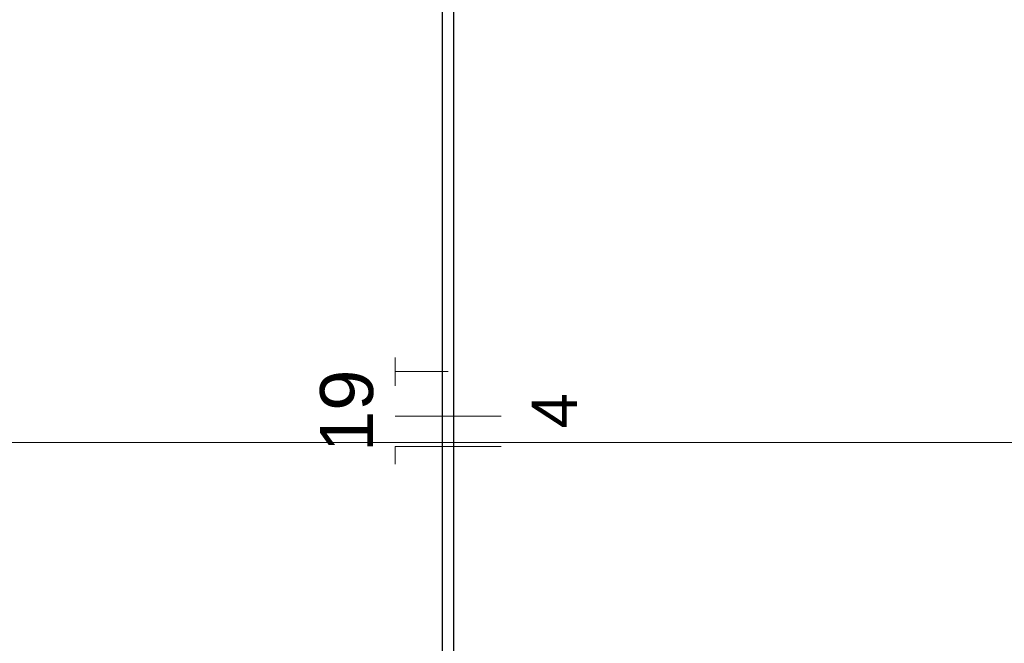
# Model space of a CAD drawing. Header units: millimetres. Extents: x 4480191 to 4481199, y -30324204 to -30323479.
# Tile 242 of 243: x 4480198.39 to 4480202.11, y -30323751.12 to -30323748.77. Entities that reach past the tile are written whole.
import ezdxf

# ---------------------------------------------------------------- set-up
doc = ezdxf.new("R2010")
doc.units = ezdxf.units.MM
doc.linetypes.add('NULL', pattern=[0])
for name, color, linetype, lineweight in [('EL-Condutos ARC (Teto)', 150, 'Continuous', 25), ('EL-Fios (Fase 3) ARC', 1, 'Continuous', 15), ('EL-Fios (Neutro) ARC', 5, 'Continuous', 15), ('EL-Fios (Terra) ARC', 94, 'Continuous', 15), ('EL-Textos fios ARC', 7, 'Continuous', 9), ('Nível 1', 2, 'Continuous', 60)]:
    doc.layers.add(name, color=color, linetype=linetype, lineweight=lineweight)
doc.styles.add('ARIAL', font='arial.ttf')

msp = doc.modelspace()

# ---------------------------------------------------------------- linework, layer by layer
at = {"layer": 'EL-Condutos ARC (Teto)'}
for p, q in [((4480199.9845, -30323748.5926), (4480199.9845, -30323748.8172)), ((4480200.0289, -30323748.8172), (4480200.0289, -30323748.5926)), ((4480199.9845, -30323748.8172), (4480199.9845, -30323749.0319)), ((4480200.0289, -30323749.0319), (4480200.0289, -30323748.8172)), ((4480199.9845, -30323749.0319), (4480199.9845, -30323749.2383)), ((4480200.0289, -30323749.2383), (4480200.0289, -30323749.0319)), ((4480199.9845, -30323749.2383), (4480199.9845, -30323749.4382)), ((4480200.0289, -30323749.4382), (4480200.0289, -30323749.2383)), ((4480199.9845, -30323749.4382), (4480199.9845, -30323749.6333)), ((4480200.0289, -30323749.6333), (4480200.0289, -30323749.4382)), ((4480199.9845, -30323749.6333), (4480199.9845, -30323749.8253)), ((4480200.0289, -30323749.8253), (4480200.0289, -30323749.6333)), ((4480199.9845, -30323749.8253), (4480199.9845, -30323750.0159)), ((4480200.0289, -30323750.0159), (4480200.0289, -30323749.8253)), ((4480199.9845, -30323750.0159), (4480199.9845, -30323750.2068)), ((4480200.0289, -30323750.2068), (4480200.0289, -30323750.0159)), ((4480199.9845, -30323750.2068), (4480199.9845, -30323750.3997)), ((4480200.0289, -30323750.3997), (4480200.0289, -30323750.2068)), ((4480199.9845, -30323750.3997), (4480199.9845, -30323750.5962)), ((4480200.0289, -30323750.5962), (4480200.0289, -30323750.3997)), ((4480199.9845, -30323750.5962), (4480199.9845, -30323750.7982)), ((4480200.0289, -30323750.7982), (4480200.0289, -30323750.5962)), ((4480199.9845, -30323750.7982), (4480199.9845, -30323751.0073)), ((4480200.0289, -30323751.0073), (4480200.0289, -30323750.7982)), ((4480199.9845, -30323751.0073), (4480199.9845, -30323751.2252)), ((4480200.0289, -30323751.2252), (4480200.0289, -30323751.0073))]:
    msp.add_line(p, q, dxfattribs=at)
at = {"layer": 'EL-Fios (Fase 3) ARC'}
msp.add_line((4480200.2065, -30323750.2598), (4480199.8065, -30323750.2598), dxfattribs=at)
at = {"layer": 'EL-Fios (Neutro) ARC'}
for p, q in [((4480200.2065, -30323750.3741), (4480199.8065, -30323750.3741)), ((4480199.8065, -30323750.3741), (4480199.8065, -30323750.4408))]:
    msp.add_line(p, q, dxfattribs=at)
at = {"layer": 'EL-Fios (Terra) ARC'}
for p, q in [((4480199.8065, -30323750.1455), (4480199.8065, -30323750.0389)), ((4480200.0065, -30323750.0922), (4480199.8065, -30323750.0922))]:
    msp.add_line(p, q, dxfattribs=at)
at = {"layer": 'Nível 1', "color": 8, "lineweight": 5}
msp.add_line((4480203.2933, -30323750.3595), (4480193.7494, -30323750.3595), dxfattribs=at)

# ---------------------------------------------------------------- texts
at = {"layer": 'EL-Textos fios ARC', "linetype": 'NULL', "attachment_point": 7, "rotation": 90.0002, "line_spacing_factor": 0.6, "style": 'ARIAL'}
for s, insert, char_height, width in [('19', (4480199.7265, -30323750.3952), 0.2, 0.621341), ('4', (4480200.4925, -30323750.3058), 0.17, 0.26407)]:
    msp.add_mtext(s, dxfattribs=dict(at, insert=insert, char_height=char_height, width=width))

doc.saveas('drawing.dxf')
